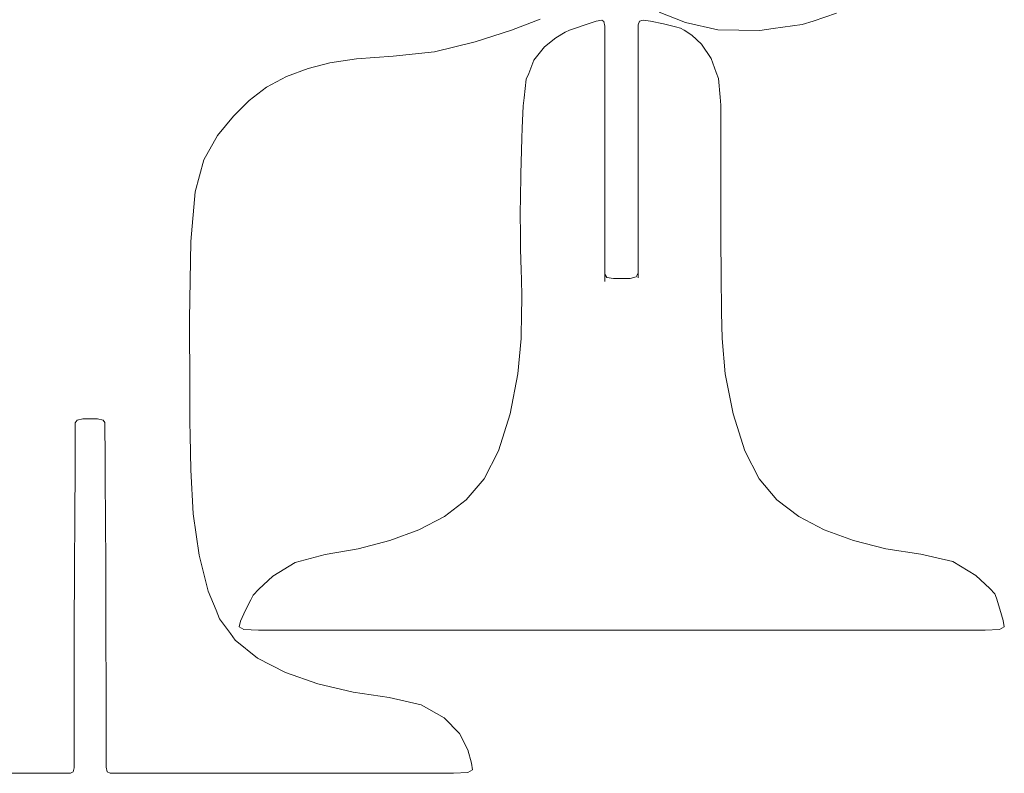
# Model space of a CAD drawing. Header units: millimetres. Extents: x -428 to -256, y 147 to 288.
# Tile 2 of 4: x -352 to -256, y 147 to 220. Entities that reach past the tile are written whole.
import ezdxf

# ---------------------------------------------------------------- set-up
doc = ezdxf.new("R2010")
doc.units = ezdxf.units.MM
doc.header["$MEASUREMENT"] = 0

msp = doc.modelspace()

# ---------------------------------------------------------------- linework, layer by layer
at = {"lineweight": 9}
for points in [[(-286.9024, 219.6936), (-286.9024, 219.6936), (-289.4524, 220.6956), (-289.4524, 220.6956)], [(-272.1714, 220.5766), (-272.1714, 220.5766), (-274.4604, 219.8246), (-274.4604, 219.8246)], [(-301.0424, 219.9986), (-301.0424, 219.9986), (-303.8394, 218.9486), (-303.8394, 218.9486)], [(-296.6495, 219.4645), (-296.6495, 219.4645), (-295.5825, 219.8026), (-295.5825, 219.8026)], [(-295.5825, 219.8026), (-295.5825, 219.8026), (-295.0374, 219.9156), (-295.0374, 219.9156)], [(-295.5825, 219.8026), (-295.5825, 219.8026), (-295.5825, 219.8026), (-295.5825, 219.8026)], [(-295.0374, 219.9156), (-295.0374, 219.9156), (-295.0374, 219.9156), (-295.0374, 219.9156)], [(-295.0374, 219.9156), (-295.0374, 219.9156), (-294.8244, 219.7716), (-294.8244, 219.7716)], [(-294.8244, 219.7716), (-294.8244, 219.7716), (-294.7534, 219.3386), (-294.7534, 219.3386)], [(-291.4844, 219.4596), (-291.4844, 219.4596), (-291.3674, 219.8016), (-291.3674, 219.8016)], [(-291.3674, 219.8016), (-291.3674, 219.8016), (-291.0155, 219.9156), (-291.0155, 219.9156)], [(-291.3674, 219.8016), (-291.3674, 219.8016), (-291.3674, 219.8016), (-291.3674, 219.8016)], [(-291.0155, 219.9156), (-291.0155, 219.9156), (-291.0155, 219.9156), (-291.0155, 219.9156)], [(-291.0155, 219.9156), (-291.0155, 219.9156), (-290.2874, 219.8226), (-290.2874, 219.8226)], [(-290.2874, 219.8226), (-290.2874, 219.8226), (-289.0394, 219.5436), (-289.0394, 219.5436)], [(-283.7494, 218.9636), (-283.7494, 218.9636), (-286.9024, 219.6936), (-286.9024, 219.6936)], [(-274.4604, 219.8246), (-274.4604, 219.8246), (-275.5124, 219.4796), (-275.5124, 219.4796)], [(-274.4604, 219.8246), (-274.4604, 219.8246), (-274.4604, 219.8246), (-274.4604, 219.8246)], [(-303.8394, 218.9486), (-303.8394, 218.9486), (-307.3834, 217.7946), (-307.3834, 217.7946)], [(-303.8394, 218.9486), (-303.8394, 218.9486), (-303.8394, 218.9486), (-303.8394, 218.9486)], [(-299.5254, 218.2066), (-299.5254, 218.2066), (-298.6094, 218.7276), (-298.6094, 218.7276)], [(-298.6094, 218.7276), (-298.6094, 218.7276), (-298.1734, 218.9466), (-298.1734, 218.9466)], [(-298.6094, 218.7276), (-298.6094, 218.7276), (-298.6094, 218.7276), (-298.6094, 218.7276)], [(-298.1734, 218.9466), (-298.1734, 218.9466), (-297.6944, 219.1096), (-297.6944, 219.1096)], [(-298.1734, 218.9466), (-298.1734, 218.9466), (-298.1734, 218.9466), (-298.1734, 218.9466)], [(-297.6944, 219.1096), (-297.6944, 219.1096), (-296.6495, 219.4645), (-296.6495, 219.4645)], [(-297.6944, 219.1096), (-297.6944, 219.1096), (-297.6944, 219.1096), (-297.6944, 219.1096)], [(-296.6495, 219.4645), (-296.6495, 219.4645), (-296.6495, 219.4645), (-296.6495, 219.4645)], [(-294.7534, 219.3386), (-294.7534, 219.3386), (-294.7534, 219.3386), (-294.7534, 219.3386)], [(-294.7534, 219.3386), (-294.7534, 219.3386), (-294.7534, 213.6566), (-294.7534, 213.6566)], [(-291.4844, 216.8656), (-291.4844, 216.8656), (-291.4844, 219.4596), (-291.4844, 219.4596)], [(-289.0394, 219.5436), (-289.0394, 219.5436), (-287.8704, 219.2546), (-287.8704, 219.2546)], [(-287.8704, 219.2546), (-287.8704, 219.2546), (-287.3784, 219.1336), (-287.3784, 219.1336)], [(-287.3784, 219.1336), (-287.3784, 219.1336), (-287.0274, 218.9436), (-287.0274, 218.9436)], [(-287.0274, 218.9436), (-287.0274, 218.9436), (-286.2794, 218.4515), (-286.2794, 218.4515)], [(-279.6624, 218.9166), (-279.6624, 218.9166), (-283.7494, 218.9636), (-283.7494, 218.9636)], [(-278.3564, 219.0946), (-278.3564, 219.0946), (-279.6624, 218.9166), (-279.6624, 218.9166)], [(-275.5124, 219.4796), (-275.5124, 219.4796), (-278.3564, 219.0946), (-278.3564, 219.0946)], [(-278.3564, 219.0946), (-278.3564, 219.0946), (-278.3564, 219.0946), (-278.3564, 219.0946)], [(-275.5124, 219.4796), (-275.5124, 219.4796), (-275.5124, 219.4796), (-275.5124, 219.4796)], [(-307.3834, 217.7946), (-307.3834, 217.7946), (-311.3354, 216.8436), (-311.3354, 216.8436)], [(-307.3834, 217.7946), (-307.3834, 217.7946), (-307.3834, 217.7946), (-307.3834, 217.7946)], [(-300.6314, 217.3246), (-300.6314, 217.3246), (-299.5254, 218.2066), (-299.5254, 218.2066)], [(-299.5254, 218.2066), (-299.5254, 218.2066), (-299.5254, 218.2066), (-299.5254, 218.2066)], [(-286.2794, 218.4515), (-286.2794, 218.4515), (-285.3324, 217.5596), (-285.3324, 217.5596)], [(-311.3354, 216.8436), (-311.3354, 216.8436), (-315.3564, 216.3996), (-315.3564, 216.3996)], [(-301.6405, 216.0236), (-301.6405, 216.0236), (-300.6314, 217.3246), (-300.6314, 217.3246)], [(-291.4834, 215.2556), (-291.4834, 215.2556), (-291.4844, 216.8656), (-291.4844, 216.8656)], [(-285.3324, 217.5596), (-285.3324, 217.5596), (-284.3814, 216.1716), (-284.3814, 216.1716)], [(-321.5164, 215.7726), (-321.5164, 215.7726), (-323.6204, 215.2166), (-323.6204, 215.2166)], [(-318.9234, 216.1476), (-318.9234, 216.1476), (-321.5164, 215.7726), (-321.5164, 215.7726)], [(-315.3564, 216.3996), (-315.3564, 216.3996), (-318.9234, 216.1476), (-318.9234, 216.1476)], [(-302.1574, 214.7256), (-302.1574, 214.7256), (-301.6405, 216.0236), (-301.6405, 216.0236)], [(-284.3814, 216.1716), (-284.3814, 216.1716), (-283.8874, 214.8156), (-283.8874, 214.8156)], [(-323.6204, 215.2166), (-323.6204, 215.2166), (-325.7254, 214.4176), (-325.7254, 214.4176)], [(-291.4834, 211.8436), (-291.4834, 211.8436), (-291.4834, 215.2556), (-291.4834, 215.2556)], [(-283.8874, 214.8156), (-283.8874, 214.8156), (-283.6694, 214.2166), (-283.6694, 214.2166)], [(-325.7254, 214.4176), (-325.7254, 214.4176), (-327.6884, 213.3796), (-327.6884, 213.3796)], [(-302.6064, 212.3547), (-302.6064, 212.3547), (-302.3864, 214.1507), (-302.3864, 214.1507)], [(-302.3864, 214.1507), (-302.3864, 214.1507), (-302.1574, 214.7256), (-302.1574, 214.7256)], [(-283.6694, 214.2166), (-283.6694, 214.2166), (-283.5084, 212.4156), (-283.5084, 212.4156)], [(-327.6884, 213.3796), (-327.6884, 213.3796), (-329.3684, 212.1026), (-329.3684, 212.1026)], [(-294.7534, 213.6566), (-294.7534, 213.6566), (-294.7524, 211.7906), (-294.7524, 211.7906)], [(-294.7524, 212.8906), (-294.7524, 212.8906), (-294.7524, 194.4806), (-294.7524, 194.4806)], [(-329.3684, 212.1026), (-329.3684, 212.1026), (-330.9124, 210.5536), (-330.9124, 210.5536)], [(-302.7034, 211.5556), (-302.7034, 211.5556), (-302.6064, 212.3547), (-302.6064, 212.3547)], [(-283.5084, 212.4156), (-283.5084, 212.4156), (-283.4374, 211.6196), (-283.4374, 211.6196)], [(-302.7764, 209.3956), (-302.7764, 209.3956), (-302.7034, 211.5556), (-302.7034, 211.5556)], [(-291.4844, 209.7256), (-291.4844, 209.7256), (-291.4834, 211.8436), (-291.4834, 211.8436)], [(-291.4844, 194.8166), (-291.4844, 194.8166), (-291.4844, 211.0256), (-291.4844, 211.0256)], [(-283.4374, 211.6196), (-283.4374, 211.6196), (-283.4434, 209.4906), (-283.4434, 209.4906)], [(-330.9124, 210.5536), (-330.9124, 210.5536), (-332.4684, 208.6946), (-332.4684, 208.6946)], [(-302.8084, 208.4376), (-302.8084, 208.4376), (-302.7764, 209.3956), (-302.7764, 209.3956)], [(-283.4434, 209.4906), (-283.4434, 209.4906), (-283.4464, 208.5496), (-283.4464, 208.5496)], [(-332.4684, 208.6946), (-332.4684, 208.6946), (-333.7894, 206.3156), (-333.7894, 206.3156)], [(-302.8854, 206.0477), (-302.8854, 206.0477), (-302.8084, 208.4376), (-302.8084, 208.4376)], [(-283.4464, 208.5496), (-283.4464, 208.5496), (-283.4554, 206.2096), (-283.4554, 206.2096)], [(-333.7894, 206.3156), (-333.7894, 206.3156), (-334.6264, 203.2046), (-334.6264, 203.2046)], [(-283.4554, 206.2096), (-283.4554, 206.2096), (-283.4594, 205.1766), (-283.4594, 205.1766)], [(-302.9194, 204.9966), (-302.9194, 204.9966), (-302.8854, 206.0477), (-302.8854, 206.0477)], [(-283.4594, 205.1766), (-283.4594, 205.1766), (-283.4614, 202.6876), (-283.4614, 202.6876)], [(-302.9635, 202.4606), (-302.9635, 202.4606), (-302.9194, 204.9966), (-302.9194, 204.9966)], [(-334.6264, 203.2046), (-334.6264, 203.2046), (-335.0634, 198.3676), (-335.0634, 198.3676)], [(-302.9824, 201.3466), (-302.9824, 201.3466), (-302.9635, 202.4606), (-302.9635, 202.4606)], [(-283.4614, 202.6876), (-283.4614, 202.6876), (-283.4624, 201.5896), (-283.4624, 201.5896)], [(-302.9524, 198.7476), (-302.9524, 198.7476), (-302.9824, 201.3466), (-302.9824, 201.3466)], [(-283.4624, 201.5896), (-283.4624, 201.5896), (-283.4474, 199.0136), (-283.4474, 199.0136)], [(-302.9394, 197.6036), (-302.9394, 197.6036), (-302.9524, 198.7476), (-302.9524, 198.7476)], [(-283.4474, 199.0136), (-283.4474, 199.0136), (-283.4404, 197.8776), (-283.4404, 197.8776)], [(-335.0634, 198.3676), (-335.0634, 198.3676), (-335.1854, 190.8136), (-335.1854, 190.8136)], [(-302.8884, 195.5616), (-302.8884, 195.5616), (-302.9394, 197.6036), (-302.9394, 197.6036)], [(-283.4404, 197.8776), (-283.4404, 197.8776), (-283.4214, 195.8187), (-283.4214, 195.8187)], [(-283.4214, 195.8187), (-283.4214, 195.8187), (-283.4134, 194.9106), (-283.4134, 194.9106)], [(-302.8664, 194.6606), (-302.8664, 194.6606), (-302.8884, 195.5616), (-302.8884, 195.5616)], [(-302.8574, 194.2796), (-302.8574, 194.2796), (-302.8664, 194.6606), (-302.8664, 194.6606)], [(-294.7524, 195.1806), (-294.7524, 195.1806), (-294.5424, 194.8716), (-294.5424, 194.8716)], [(-294.5424, 194.8716), (-294.5424, 194.8716), (-293.9094, 194.7676), (-293.9094, 194.7676)], [(-293.9094, 194.7676), (-293.9094, 194.7676), (-292.2754, 194.7676), (-292.2754, 194.7676)], [(-292.2754, 194.7676), (-292.2754, 194.7676), (-291.6814, 194.9056), (-291.6814, 194.9056)], [(-291.6814, 194.9056), (-291.6814, 194.9056), (-291.4844, 195.3166), (-291.4844, 195.3166)], [(-283.4134, 194.9106), (-283.4134, 194.9106), (-283.4044, 193.9727), (-283.4044, 193.9727)], [(-302.8364, 193.4147), (-302.8364, 193.4147), (-302.8574, 194.2796), (-302.8574, 194.2796)], [(-283.4044, 193.9727), (-283.4044, 193.9727), (-283.4014, 193.5596), (-283.4014, 193.5596)], [(-302.8304, 193.0096), (-302.8304, 193.0096), (-302.8364, 193.4147), (-302.8364, 193.4147)], [(-302.8314, 192.5886), (-302.8314, 192.5886), (-302.8304, 193.0096), (-302.8304, 193.0096)], [(-283.4014, 193.5596), (-283.4014, 193.5596), (-283.3974, 193.0456), (-283.3974, 193.0456)], [(-283.3974, 193.0456), (-283.3974, 193.0456), (-283.3934, 192.5886), (-283.3934, 192.5886)], [(-302.8504, 191.4556), (-302.8504, 191.4556), (-302.8314, 192.5886), (-302.8314, 192.5886)], [(-283.3934, 192.5886), (-283.3934, 192.5886), (-283.3734, 191.4556), (-283.3734, 191.4556)], [(-335.1854, 190.8136), (-335.1854, 190.8136), (-335.1574, 184.0286), (-335.1574, 184.0286)], [(-302.9025, 188.9156), (-302.9025, 188.9156), (-302.8504, 191.4556), (-302.8504, 191.4556)], [(-283.3734, 191.4556), (-283.3734, 191.4556), (-283.3224, 188.9156), (-283.3224, 188.9156)], [(-303.2024, 185.4646), (-303.2024, 185.4646), (-302.9025, 188.9156), (-302.9025, 188.9156)], [(-283.3224, 188.9156), (-283.3224, 188.9156), (-283.0214, 185.4646), (-283.0214, 185.4646)], [(-303.9694, 181.5976), (-303.9694, 181.5976), (-303.2024, 185.4646), (-303.2024, 185.4646)], [(-283.0214, 185.4646), (-283.0214, 185.4646), (-282.2554, 181.5976), (-282.2554, 181.5976)], [(-335.1574, 184.0286), (-335.1574, 184.0286), (-335.1464, 181.4976), (-335.1464, 181.4976)], [(-335.1464, 181.4976), (-335.1464, 181.4976), (-335.1434, 181.1176), (-335.1434, 181.1176)], [(-305.1034, 177.9756), (-305.1034, 177.9756), (-303.9694, 181.5976), (-303.9694, 181.5976)], [(-282.2554, 181.5976), (-282.2554, 181.5976), (-281.1214, 177.9756), (-281.1214, 177.9756)], [(-346.3024, 180.6966), (-346.3024, 180.6966), (-346.3104, 179.3966), (-346.3104, 179.3966)], [(-346.1223, 180.9676), (-346.1223, 180.9676), (-346.3024, 180.6966), (-346.3024, 180.6966)], [(-346.3024, 180.6966), (-346.3024, 180.6966), (-346.3024, 180.6966), (-346.3024, 180.6966)], [(-345.5814, 181.0847), (-345.5814, 181.0847), (-346.1223, 180.9676), (-346.1223, 180.9676)], [(-346.1223, 180.9676), (-346.1223, 180.9676), (-346.1223, 180.9676), (-346.1223, 180.9676)], [(-344.8614, 181.1046), (-344.8614, 181.1046), (-345.5814, 181.0847), (-345.5814, 181.0847)], [(-345.5814, 181.0847), (-345.5814, 181.0847), (-345.5814, 181.0847), (-345.5814, 181.0847)], [(-344.1404, 181.0847), (-344.1404, 181.0847), (-344.8614, 181.1046), (-344.8614, 181.1046)], [(-344.8614, 181.1046), (-344.8614, 181.1046), (-344.8614, 181.1046), (-344.8614, 181.1046)], [(-343.6004, 180.9796), (-343.6004, 180.9796), (-344.1404, 181.0847), (-344.1404, 181.0847)], [(-343.4194, 180.7446), (-343.4194, 180.7446), (-343.6004, 180.9796), (-343.6004, 180.9796)], [(-343.4124, 179.4686), (-343.4124, 179.4686), (-343.4194, 180.7446), (-343.4194, 180.7446)], [(-335.1434, 181.1176), (-335.1434, 181.1176), (-335.1404, 180.7876), (-335.1404, 180.7876)], [(-335.1404, 180.7876), (-335.1404, 180.7876), (-335.1214, 179.4666), (-335.1214, 179.4666)], [(-346.3104, 179.3966), (-346.3104, 179.3966), (-346.3294, 176.1926), (-346.3294, 176.1926)], [(-346.3104, 179.3966), (-346.3104, 179.3966), (-346.3104, 179.3966), (-346.3104, 179.3966)], [(-343.4064, 178.4526), (-343.4064, 178.4526), (-343.4124, 179.4686), (-343.4124, 179.4686)], [(-335.1214, 179.4666), (-335.1214, 179.4666), (-335.0694, 176.1166), (-335.0694, 176.1166)], [(-343.3934, 176.2396), (-343.3934, 176.2396), (-343.4064, 178.4526), (-343.4064, 178.4526)], [(-306.5074, 175.2556), (-306.5074, 175.2556), (-305.1034, 177.9756), (-305.1034, 177.9756)], [(-281.1214, 177.9756), (-281.1214, 177.9756), (-279.7174, 175.2556), (-279.7174, 175.2556)], [(-346.3294, 176.1926), (-346.3294, 176.1926), (-346.3534, 171.6716), (-346.3534, 171.6716)], [(-346.3294, 176.1926), (-346.3294, 176.1926), (-346.3294, 176.1926), (-346.3294, 176.1926)], [(-343.3854, 174.8066), (-343.3854, 174.8066), (-343.3934, 176.2396), (-343.3934, 176.2396)], [(-335.0694, 176.1166), (-335.0694, 176.1166), (-334.8254, 171.8596), (-334.8254, 171.8596)], [(-343.3684, 171.6836), (-343.3684, 171.6836), (-343.3854, 174.8066), (-343.3854, 174.8066)], [(-308.2394, 173.2037), (-308.2394, 173.2037), (-306.5074, 175.2556), (-306.5074, 175.2556)], [(-279.7174, 175.2556), (-279.7174, 175.2556), (-277.9854, 173.2037), (-277.9854, 173.2037)], [(-310.3564, 171.5866), (-310.3564, 171.5866), (-308.2394, 173.2037), (-308.2394, 173.2037)], [(-277.9854, 173.2037), (-277.9854, 173.2037), (-275.8684, 171.5866), (-275.8684, 171.5866)], [(-346.3534, 171.6716), (-346.3534, 171.6716), (-346.3774, 166.4226), (-346.3774, 166.4226)], [(-346.3534, 171.6716), (-346.3534, 171.6716), (-346.3534, 171.6716), (-346.3534, 171.6716)], [(-343.3454, 166.4226), (-343.3454, 166.4226), (-343.3684, 171.6836), (-343.3684, 171.6836)], [(-334.8254, 171.8596), (-334.8254, 171.8596), (-334.2324, 167.8216), (-334.2324, 167.8216)], [(-312.8424, 170.3036), (-312.8424, 170.3036), (-310.3564, 171.5866), (-310.3564, 171.5866)], [(-275.8684, 171.5866), (-275.8684, 171.5866), (-273.3794, 170.3036), (-273.3794, 170.3036)], [(-315.6784, 169.2566), (-315.6784, 169.2566), (-312.8424, 170.3036), (-312.8424, 170.3036)], [(-273.3794, 170.3036), (-273.3794, 170.3036), (-270.5344, 169.2566), (-270.5344, 169.2566)], [(-318.7585, 168.4466), (-318.7585, 168.4466), (-315.6784, 169.2566), (-315.6784, 169.2566)], [(-270.5344, 169.2566), (-270.5344, 169.2566), (-267.3804, 168.4556), (-267.3804, 168.4556)], [(-334.2324, 167.8216), (-334.2324, 167.8216), (-333.3524, 164.3086), (-333.3524, 164.3086)], [(-324.8895, 167.1246), (-324.8895, 167.1246), (-321.9744, 167.8746), (-321.9744, 167.8746)], [(-321.9744, 167.8746), (-321.9744, 167.8746), (-318.7585, 168.4466), (-318.7585, 168.4466)], [(-267.3804, 168.4556), (-267.3804, 168.4556), (-263.9644, 167.9126), (-263.9644, 167.9126)], [(-263.9644, 167.9126), (-263.9644, 167.9126), (-260.8525, 167.1906), (-260.8525, 167.1906)], [(-327.0654, 165.7796), (-327.0654, 165.7796), (-324.8895, 167.1246), (-324.8895, 167.1246)], [(-260.8525, 167.1906), (-260.8525, 167.1906), (-258.6104, 165.8546), (-258.6104, 165.8546)], [(-346.3774, 166.4226), (-346.3774, 166.4226), (-346.3974, 160.5676), (-346.3974, 160.5676)], [(-346.3774, 166.4226), (-346.3774, 166.4226), (-346.3774, 166.4226), (-346.3774, 166.4226)], [(-343.3244, 160.5866), (-343.3244, 160.5866), (-343.3454, 166.4226), (-343.3454, 166.4226)], [(-328.4454, 164.4986), (-328.4454, 164.4986), (-327.0654, 165.7796), (-327.0654, 165.7796)], [(-258.6104, 165.8546), (-258.6104, 165.8546), (-257.2434, 164.5866), (-257.2434, 164.5866)], [(-333.3524, 164.3086), (-333.3524, 164.3086), (-332.5984, 162.4686), (-332.5984, 162.4686)], [(-329.2044, 163.4786), (-329.2044, 163.4786), (-328.9694, 163.9446), (-328.9694, 163.9446)], [(-328.9694, 163.9446), (-328.9694, 163.9446), (-328.4454, 164.4986), (-328.4454, 164.4986)], [(-257.2434, 164.5866), (-257.2434, 164.5866), (-256.7584, 164.0716), (-256.7584, 164.0716)], [(-256.7584, 164.0716), (-256.7584, 164.0716), (-256.6145, 163.6256), (-256.6145, 163.6256)], [(-329.7164, 162.4636), (-329.7164, 162.4636), (-329.2044, 163.4786), (-329.2044, 163.4786)], [(-256.6145, 163.6256), (-256.6145, 163.6256), (-256.2724, 162.5646), (-256.2724, 162.5646)], [(-332.5984, 162.4686), (-332.5984, 162.4686), (-332.2514, 161.6246), (-332.2514, 161.6246)], [(-330.2014, 161.4126), (-330.2014, 161.4126), (-329.7164, 162.4636), (-329.7164, 162.4636)], [(-256.2724, 162.5646), (-256.2724, 162.5646), (-255.9454, 161.4516), (-255.9454, 161.4516)], [(-332.2514, 161.6246), (-332.2514, 161.6246), (-331.2024, 160.1896), (-331.2024, 160.1896)], [(-330.3554, 160.8396), (-330.3554, 160.8396), (-330.2014, 161.4126), (-330.2014, 161.4126)], [(-255.9454, 161.4516), (-255.9454, 161.4516), (-255.8454, 160.8506), (-255.8454, 160.8506)], [(-346.3974, 160.5676), (-346.3974, 160.5676), (-346.4144, 154.2296), (-346.4144, 154.2296)], [(-346.3974, 160.5676), (-346.3974, 160.5676), (-346.3974, 160.5676), (-346.3974, 160.5676)], [(-343.3084, 154.3046), (-343.3084, 154.3046), (-343.3244, 160.5866), (-343.3244, 160.5866)], [(-331.2024, 160.1896), (-331.2024, 160.1896), (-330.7214, 159.5316), (-330.7214, 159.5316)], [(-329.8804, 160.5896), (-329.8804, 160.5896), (-330.3554, 160.8396), (-330.3554, 160.8396)], [(-328.4794, 160.5056), (-328.4794, 160.5056), (-329.8804, 160.5896), (-329.8804, 160.5896)], [(-257.7224, 160.5056), (-257.7224, 160.5056), (-328.4794, 160.5056), (-328.4794, 160.5056)], [(-256.3214, 160.5926), (-256.3214, 160.5926), (-257.7224, 160.5056), (-257.7224, 160.5056)], [(-255.8454, 160.8506), (-255.8454, 160.8506), (-256.3214, 160.5926), (-256.3214, 160.5926)], [(-330.7214, 159.5316), (-330.7214, 159.5316), (-328.5524, 157.7906), (-328.5524, 157.7906)], [(-328.5524, 157.7906), (-328.5524, 157.7906), (-325.8384, 156.3846), (-325.8384, 156.3846)], [(-325.8384, 156.3846), (-325.8384, 156.3846), (-322.6724, 155.2966), (-322.6724, 155.2966)], [(-322.6724, 155.2966), (-322.6724, 155.2966), (-319.2414, 154.4956), (-319.2414, 154.4956)], [(-319.2414, 154.4956), (-319.2414, 154.4956), (-315.7334, 153.9526), (-315.7334, 153.9526)], [(-346.4144, 154.2296), (-346.4144, 154.2296), (-346.4254, 149.1616), (-346.4254, 149.1616)], [(-346.4144, 154.2296), (-346.4144, 154.2296), (-346.4144, 154.2296), (-346.4144, 154.2296)], [(-343.2974, 149.2736), (-343.2974, 149.2736), (-343.3084, 154.3046), (-343.3084, 154.3046)], [(-315.7334, 153.9526), (-315.7334, 153.9526), (-312.6214, 153.2566), (-312.6214, 153.2566)], [(-312.6214, 153.2566), (-312.6214, 153.2566), (-310.3794, 151.9986), (-310.3794, 151.9986)], [(-310.3794, 151.9986), (-310.3794, 151.9986), (-308.9025, 150.4466), (-308.9025, 150.4466)], [(-308.9025, 150.4466), (-308.9025, 150.4466), (-308.0874, 148.8676), (-308.0874, 148.8676)], [(-346.4254, 149.1616), (-346.4254, 149.1616), (-346.4294, 147.1176), (-346.4294, 147.1176)], [(-346.4254, 149.1616), (-346.4254, 149.1616), (-346.4254, 149.1616), (-346.4254, 149.1616)], [(-343.2934, 147.1926), (-343.2934, 147.1926), (-343.2974, 149.2736), (-343.2974, 149.2736)], [(-308.0874, 148.8676), (-308.0874, 148.8676), (-307.7264, 147.5867), (-307.7264, 147.5867)], [(-346.5133, 146.7186), (-346.5133, 146.7186), (-346.7633, 146.5846), (-346.7633, 146.5846)], [(-346.4294, 147.1176), (-346.4294, 147.1176), (-346.5133, 146.7186), (-346.5133, 146.7186)], [(-346.5133, 146.7186), (-346.5133, 146.7186), (-346.5133, 146.7186), (-346.5133, 146.7186)], [(-346.4294, 147.1176), (-346.4294, 147.1176), (-346.4294, 147.1176), (-346.4294, 147.1176)], [(-343.1994, 146.7366), (-343.1994, 146.7366), (-343.2934, 147.1926), (-343.2934, 147.1926)], [(-342.9194, 146.5846), (-342.9194, 146.5846), (-343.1994, 146.7366), (-343.1994, 146.7366)], [(-307.6144, 146.9296), (-307.6144, 146.9296), (-308.0904, 146.6716), (-308.0904, 146.6716)], [(-307.7264, 147.5867), (-307.7264, 147.5867), (-307.6144, 146.9296), (-307.6144, 146.9296)], [(-346.7633, 146.5846), (-346.7633, 146.5846), (-380.2484, 146.5846), (-380.2484, 146.5846)], [(-346.7633, 146.5846), (-346.7633, 146.5846), (-346.7633, 146.5846), (-346.7633, 146.5846)], [(-309.4914, 146.5846), (-309.4914, 146.5846), (-342.9194, 146.5846), (-342.9194, 146.5846)], [(-308.0904, 146.6716), (-308.0904, 146.6716), (-309.4914, 146.5846), (-309.4914, 146.5846)]]:
    msp.add_open_spline(points, degree=3, dxfattribs=at)

doc.saveas('drawing.dxf')
